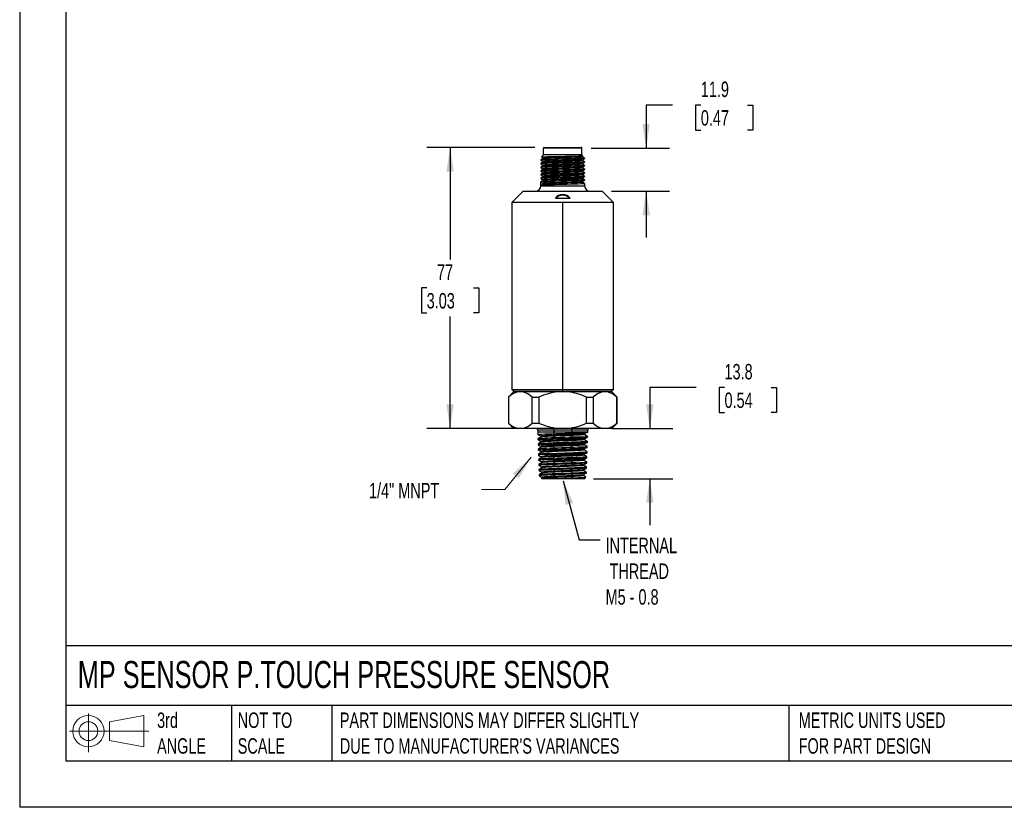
# Model space of a CAD drawing. Header units: millimetres. Extents: x 0 to 1397, y 0 to 1080.
# Tile 1 of 4: x 0 to 675, y 0 to 540. Entities that reach past the tile are written whole.
import ezdxf

# ---------------------------------------------------------------- set-up
doc = ezdxf.new("R2010")
doc.units = ezdxf.units.MM
doc.header["$LTSCALE"] = 5
doc.linetypes.add('CENTERX2', pattern=[20.32, 12.7, -2.54, 2.54, -2.54])
doc.linetypes.add('HIDDEN', pattern=[1.905, 1.27, -0.635])
doc.layers.add('DIMENSIONS', color=140, linetype='Continuous', lineweight=25)
doc.layers.add('TEXT', color=140, linetype='Continuous', lineweight=25)
doc.layers.add('HIDDEN', color=102, linetype='HIDDEN')
doc.layers.add('SLD-DEFPOINTS', color=7, linetype='Continuous')
doc.styles.add('SLDTEXTSTYLE0', font='TXT', dxfattribs={"width": 0.7})
doc.dimstyles.new('SLDDIMSTYLE0', dxfattribs={"dimtxt": 10.790039, "dimasz": 16.51, "dimexe": 0, "dimexo": 0.0625, "dimgap": 2.69751, "dimtad": 0, "dimtih": 1, "dimtoh": 1, "dimdec": 1, "dimlfac": 0.4, "dimrnd": 1e-09, "dimzin": 12, "dimdsep": 46, "dimtxsty": 'SLDTEXTSTYLE0', "dimsah": 1, "dimcen": 0.09, "dimadec": 0, "dimazin": 3, "dimtfac": 1, "dimtdec": 1, "dimtmove": 0, "dimatfit": 0, "dimfxl": 0, "dimfrac": 2, "dimtolj": 1, "dimtzin": 12, "dimarcsym": 0})
doc.dimstyles.new('SLDDIMSTYLE1', dxfattribs={"dimtxt": 10.790039, "dimasz": 16.51, "dimexe": 0, "dimexo": 0.0625, "dimgap": 2.69751, "dimtad": 0, "dimtih": 1, "dimtoh": 1, "dimdec": 1, "dimlfac": 0.4, "dimrnd": 1e-09, "dimzin": 12, "dimdsep": 46, "dimtxsty": 'SLDTEXTSTYLE0', "dimsah": 1, "dimcen": 0.09, "dimadec": 0, "dimazin": 3, "dimtfac": 1, "dimtdec": 1, "dimtofl": 0, "dimtmove": 0, "dimatfit": 3, "dimfxl": 0, "dimfrac": 2, "dimtolj": 1, "dimtzin": 12, "dimarcsym": 0})
doc.dimstyles.new('SLDDIMSTYLE2', dxfattribs={"dimtxt": 0.18, "dimasz": 16.51, "dimexe": 0, "dimexo": 0.0625, "dimgap": 0, "dimtad": 0, "dimtih": 1, "dimtoh": 1, "dimdec": 0, "dimrnd": 1e-09, "dimzin": 0, "dimdsep": 46, "dimtxsty": 'Standard', "dimsah": 1, "dimcen": 0.09, "dimadec": 0, "dimazin": 0, "dimtfac": 16.51, "dimtdec": 0, "dimtofl": 0, "dimtmove": 0, "dimatfit": 3, "dimfxl": 0, "dimfrac": 2, "dimtolj": 1, "dimtzin": 0, "dimarcsym": 0})

# ---------------------------------------------------------------- blocks, each defined once
blk = doc.blocks.new('Block11')
at = {"color": 7, "linetype": 'Continuous', "lineweight": 18}
for p, q in [((12.94, 26.55), (12.94, 0)), ((27.4, 20.84), (50.88, 25.16)), ((27.4, 7.98), (27.4, 20.84)), ((50.88, 25.16), (50.88, 3.66)), ((0, 14.41), (54.37, 14.41)), ((27.4, 7.98), (50.88, 3.66))]:
    blk.add_line(p, q, dxfattribs=at)
for radius in [10.75, 6.43]:
    blk.add_circle((12.94, 14.41), radius, dxfattribs=at)
blk = doc.blocks.new('Block12')
at = {"layer": 'SLD-DEFPOINTS'}
blk.add_blockref('Block11', (0, 0), dxfattribs=at)
blk = doc.blocks.new('_D')
at = {"layer": 'DIMENSIONS'}
for p, q in [((463.94, 287.77), (432.19, 287.77)), ((432.19, 287.77), (432.19, 259.7)), ((483.41, 287.77), (479.78, 287.77)), ((479.78, 287.77), (479.78, 270.63)), ((515.47, 287.77), (519.09, 287.77)), ((519.09, 287.77), (519.09, 270.63)), ((479.78, 270.63), (483.41, 270.63)), ((519.09, 270.63), (515.47, 270.63)), ((406.06, 259.7), (448.07, 259.7)), ((393.63, 225.2), (448.07, 225.2)), ((432.19, 225.2), (432.19, 193.45))]:
    blk.add_line(p, q, dxfattribs=at)
for points in [[(432.19, 259.7), (434.73, 276.21), (429.65, 276.21)], [(432.19, 225.2), (429.65, 208.69), (434.73, 208.69)]]:
    blk.add_solid(points, dxfattribs=at)
at = {"layer": 'DIMENSIONS', "char_height": 10.583, "attachment_point": 1, "style": 'SLDTEXTSTYLE0'}
for s, insert in [('13.8', (483.41, 303.83)), ('0.54', (483.41, 284.27))]:
    blk.add_mtext(s, dxfattribs=dict(at, insert=insert))
blk = doc.blocks.new('_D_1')
at = {"layer": 'DIMENSIONS'}
for p, q in [((353.35, 452.2), (279.31, 452.2)), ((295.19, 452.2), (295.19, 375.52)), ((279.15, 355.95), (275.53, 355.95)), ((275.53, 355.95), (275.53, 338.8)), ((311.22, 355.95), (314.84, 355.95)), ((314.84, 355.95), (314.84, 338.8)), ((275.53, 338.8), (279.15, 338.8)), ((314.84, 338.8), (311.22, 338.8)), ((295.19, 259.7), (295.19, 336.39)), ((338.84, 259.7), (279.31, 259.7))]:
    blk.add_line(p, q, dxfattribs=at)
for points in [[(295.19, 452.2), (292.65, 435.69), (297.73, 435.69)], [(295.19, 259.7), (297.73, 276.21), (292.65, 276.21)]]:
    blk.add_solid(points, dxfattribs=at)
at = {"layer": 'DIMENSIONS', "char_height": 10.583, "attachment_point": 1, "style": 'SLDTEXTSTYLE0'}
for s, insert in [('77', (286.21, 372.01)), ('3.03', (279.15, 352.45))]:
    blk.add_mtext(s, dxfattribs=dict(at, insert=insert))
blk = doc.blocks.new('_D_2')
at = {"layer": 'DIMENSIONS'}
for p, q in [((447.7, 481.28), (429.69, 481.28)), ((429.69, 481.28), (429.69, 451.83)), ((467.17, 481.28), (463.54, 481.28)), ((463.54, 481.28), (463.54, 464.13)), ((499.23, 481.28), (502.86, 481.28)), ((502.86, 481.28), (502.86, 464.13)), ((463.54, 464.13), (467.17, 464.13)), ((502.86, 464.13), (499.23, 464.13)), ((391.92, 451.83), (445.57, 451.83)), ((405.92, 422.2), (445.57, 422.2)), ((429.69, 422.2), (429.69, 390.45))]:
    blk.add_line(p, q, dxfattribs=at)
for points in [[(429.69, 451.83), (432.23, 468.34), (427.15, 468.34)], [(429.69, 422.2), (427.15, 405.69), (432.23, 405.69)]]:
    blk.add_solid(points, dxfattribs=at)
at = {"layer": 'DIMENSIONS', "char_height": 10.583, "attachment_point": 1, "style": 'SLDTEXTSTYLE0'}
for s, insert in [('11.9', (467.17, 497.34)), ('0.47', (467.17, 477.77))]:
    blk.add_mtext(s, dxfattribs=dict(at, insert=insert))

msp = doc.modelspace()

# ---------------------------------------------------------------- linework, layer by layer
at = {"color": 7, "linetype": 'Continuous'}
for p in [(0.01, 1079.51), (1397.01, 0.01)]:
    msp.add_line(p, (0.01, 0.01), dxfattribs=at)
for p, q in [((359.32, 447.2), (357.84, 445.72)), ((357.87, 445.71), (357.84, 445.72)), ((359.32, 447.2), (359.32, 451.83)), ((385.57, 451.83), (359.32, 451.83)), ((385.57, 447.2), (359.32, 447.2)), ((359.7, 452.2), (385.2, 452.2)), ((385.57, 447.2), (385.57, 451.83)), ((385.57, 447.2), (386.26, 446.52)), ((385.64, 446.24), (386.01, 446.46)), ((385.91, 445.82), (385.91, 446.32)), ((387.45, 444.93), (385.91, 445.82)), ((357.45, 443.68), (357.45, 443.45)), ((357.45, 443.45), (357.51, 443.43)), ((357.45, 441.18), (357.45, 440.95)), ((357.45, 440.95), (357.52, 440.93)), ((358.98, 445.07), (358.98, 444.58)), ((358.98, 442.57), (358.98, 442.08)), ((358.98, 440.07), (358.98, 439.58)), ((385.91, 443.32), (385.91, 443.81)), ((385.91, 440.82), (385.91, 441.31)), ((387.38, 442.45), (387.45, 442.43)), ((387.38, 439.95), (387.45, 439.93)), ((387.45, 444.93), (387.39, 444.95)), ((387.45, 444.93), (387.45, 444.7)), ((387.45, 442.43), (387.45, 442.2)), ((387.45, 439.93), (387.45, 439.7)), ((357.45, 438.68), (357.45, 438.45)), ((357.45, 438.45), (357.51, 438.43)), ((357.45, 436.18), (357.45, 435.95)), ((357.45, 435.95), (357.52, 435.93)), ((357.45, 433.68), (357.45, 433.45)), ((357.45, 433.45), (357.51, 433.43)), ((358.98, 437.57), (358.98, 437.08)), ((358.98, 435.07), (358.98, 434.58)), ((358.98, 432.57), (358.98, 432.08)), ((385.91, 438.32), (385.91, 438.81)), ((385.91, 435.82), (385.91, 436.31)), ((385.91, 433.32), (385.91, 433.81)), ((387.37, 432.45), (387.45, 432.43)), ((387.38, 437.45), (387.45, 437.43)), ((387.38, 434.95), (387.45, 434.93)), ((387.45, 437.43), (387.45, 437.2)), ((387.45, 434.93), (387.45, 434.7)), ((387.45, 432.43), (387.45, 432.2)), ((357.45, 431.18), (357.45, 430.95)), ((357.45, 430.95), (357.51, 430.93)), ((357.45, 428.68), (357.45, 428.45)), ((357.45, 428.45), (358.98, 427.57)), ((357.45, 426.18), (357.45, 428.45)), ((357.45, 426.18), (357.45, 425.95)), ((357.45, 425.95), (387.45, 425.95)), ((358.98, 430.07), (358.98, 429.58)), ((358.98, 427.57), (358.98, 427.07)), ((385.91, 430.82), (385.91, 431.31)), ((385.91, 428.32), (385.91, 428.81)), ((387.37, 427.45), (387.45, 427.43)), ((387.38, 429.95), (387.45, 429.93)), ((387.45, 429.93), (387.45, 429.7)), ((387.45, 427.43), (387.45, 425.95)), ((345.32, 422.2), (337.51, 414.39)), ((345.32, 422.2), (399.57, 422.2)), ((407.38, 414.39), (399.57, 422.2)), ((337.51, 414.39), (337.51, 286.33)), ((372.45, 414.39), (337.51, 414.39)), ((367.44, 417.45), (377.45, 417.45)), ((407.38, 414.39), (372.45, 414.39)), ((372.45, 286.33), (372.45, 414.39)), ((407.38, 286.33), (407.38, 414.39)), ((338.76, 284.7), (335.2, 281.13)), ((337.51, 286.33), (338.88, 284.95)), ((337.51, 286.33), (372.45, 286.33)), ((341.68, 284.7), (338.76, 284.7)), ((372.45, 284.95), (338.88, 284.95)), ((339.95, 284.95), (339.95, 284.7)), ((345.19, 284.7), (341.68, 284.7)), ((368.95, 284.7), (345.19, 284.7)), ((375.95, 284.7), (368.95, 284.7)), ((372.45, 286.33), (407.38, 286.33)), ((372.45, 284.95), (372.45, 286.33)), ((406.01, 284.95), (372.45, 284.95)), ((399.71, 284.7), (375.95, 284.7)), ((403.21, 284.7), (399.71, 284.7)), ((406.13, 284.7), (403.21, 284.7)), ((404.95, 284.7), (404.95, 284.95)), ((406.01, 284.95), (407.38, 286.33)), ((409.7, 281.13), (406.13, 284.7)), ((335.2, 281.13), (335.2, 263.27)), ((335.2, 281.13), (335.29, 281.13)), ((335.29, 281.13), (335.29, 263.27)), ((351.58, 281.13), (356.16, 281.13)), ((351.58, 263.27), (351.58, 281.13)), ((356.16, 281.13), (356.16, 263.27)), ((388.74, 263.27), (388.74, 281.13)), ((388.74, 281.13), (393.31, 281.13)), ((393.31, 281.13), (393.31, 263.27)), ((409.6, 263.27), (409.6, 281.13)), ((409.6, 281.13), (409.7, 281.13)), ((409.7, 263.27), (409.7, 281.13)), ((335.2, 263.27), (338.76, 259.7)), ((335.2, 263.27), (335.29, 263.27)), ((341.68, 259.7), (338.76, 259.7)), ((345.19, 259.7), (341.68, 259.7)), ((368.95, 259.7), (345.19, 259.7)), ((351.58, 263.27), (356.16, 263.27)), ((355.32, 258.45), (355.32, 257.2)), ((389.57, 258.45), (355.32, 258.45)), ((355.32, 257.2), (355.38, 255.44)), ((389.57, 257.2), (355.32, 257.2)), ((375.95, 259.7), (368.95, 259.7)), ((399.71, 259.7), (375.95, 259.7)), ((389.57, 257.2), (387.56, 256.12)), ((388.74, 263.27), (393.31, 263.27)), ((389.57, 257.2), (389.57, 258.45)), ((403.21, 259.7), (399.71, 259.7)), ((406.13, 259.7), (403.21, 259.7)), ((406.13, 259.7), (409.7, 263.27)), ((409.6, 263.27), (409.7, 263.27)), ((355.47, 252.53), (355.49, 251.91)), ((357.39, 254.36), (357.41, 253.75)), ((357.5, 250.83), (357.51, 250.23)), ((387.43, 251.97), (387.45, 252.58)), ((387.56, 256.12), (387.54, 255.5)), ((387.54, 255.5), (389.48, 254.3)), ((389.35, 250.14), (389.37, 250.77)), ((389.46, 253.67), (389.48, 254.3)), ((355.58, 249.01), (355.6, 248.38)), ((355.69, 248.35), (355.6, 248.38)), ((355.69, 245.48), (355.71, 244.85)), ((357.6, 247.31), (357.62, 246.7)), ((357.72, 243.78), (357.73, 243.17)), ((387.21, 244.92), (387.23, 245.54)), ((387.32, 248.44), (387.34, 249.07)), ((389.13, 243.09), (389.15, 243.72)), ((389.24, 246.62), (389.26, 247.24)), ((355.8, 241.95), (355.82, 241.33)), ((355.91, 238.42), (355.93, 237.8)), ((357.83, 240.25), (357.84, 239.64)), ((357.94, 236.72), (357.95, 236.12)), ((387, 237.86), (387.01, 238.47)), ((387.1, 241.39), (387.12, 241.99)), ((388.88, 236.69), (388.93, 236.66)), ((388.91, 236.04), (388.93, 236.66)), ((389.02, 239.56), (389.04, 240.19)), ((356.02, 234.9), (356.04, 234.27)), ((356.13, 231.37), (356.15, 230.74)), ((358.04, 233.2), (358.06, 232.59)), ((358.15, 229.67), (358.17, 229.06)), ((386.77, 230.81), (386.79, 231.41)), ((386.88, 234.33), (386.9, 234.94)), ((388.69, 228.98), (388.71, 229.6)), ((388.8, 233.13), (388.74, 233.08)), ((388.79, 233.16), (388.82, 233.15)), ((388.8, 232.51), (388.82, 233.13)), ((388.83, 235.98), (388.89, 236.04)), ((356.24, 227.84), (356.26, 227.21)), ((358.3, 225.55), (357.79, 225.22)), ((387.28, 225.2), (357.86, 225.2)), ((358.26, 226.14), (358.28, 225.53)), ((386.66, 227.28), (386.68, 227.9)), ((387.28, 225.2), (388.36, 226.22))]:
    msp.add_line(p, q)
at = {"color": 179, "linetype": 'Continuous', "lineweight": 18}
msp.add_line((366.24, 225.2), (378.9, 225.2), dxfattribs=at)
at = {"flags": 128}
for points in [[(357.84, 445.72), (357.9, 445.74), (358.07, 445.76), (358.42, 445.79), (358.99, 445.82), (359.78, 445.85), (360.6, 445.88), (361.39, 445.9), (362.1, 445.92), (362.8, 445.93), (363.6, 445.95), (364.52, 445.97), (365.55, 445.99), (366.7, 446.01), (368.39, 446.05), (369.87, 446.07), (371.13, 446.1), (372.13, 446.11), (373.13, 446.13), (374.18, 446.15), (375.28, 446.17), (376.41, 446.19), (377.57, 446.21), (379.17, 446.24), (380.45, 446.27), (381.45, 446.3), (382.18, 446.31), (382.99, 446.33), (383.8, 446.36), (384.32, 446.37), (384.8, 446.39), (385.24, 446.41), (385.8, 446.45), (386.11, 446.47), (386.24, 446.5), (386.26, 446.52)], [(357.87, 445.7), (358.24, 445.49), (358.98, 445.06)], [(385.62, 446.24), (385.01, 446.17), (383.9, 446.09), (382.42, 446.02), (380.62, 445.95), (378.51, 445.88), (376.18, 445.8), (373.74, 445.73), (371.31, 445.66), (368.87, 445.59), (366.53, 445.51), (364.4, 445.43), (362.59, 445.36), (361.08, 445.29), (359.94, 445.22), (359.23, 445.14), (358.98, 445.07), (358.99, 445.07)], [(385.91, 445.82), (385.69, 445.75), (385.01, 445.67), (383.9, 445.59), (382.42, 445.52), (380.62, 445.45), (378.51, 445.38), (376.18, 445.3), (373.74, 445.23), (371.31, 445.16), (368.87, 445.09), (366.53, 445.01), (364.4, 444.93), (362.59, 444.86), (361.08, 444.79), (359.94, 444.72), (359.23, 444.64), (359.02, 444.58)], [(387.43, 444.95), (386.67, 445.39), (385.9, 445.83)], [(387.45, 444.93), (387.16, 444.85), (386.31, 444.77), (384.9, 444.69), (383.05, 444.62), (380.8, 444.54), (378.19, 444.46), (375.35, 444.38), (372.45, 444.31), (369.55, 444.23), (366.71, 444.15), (364.09, 444.07), (361.84, 443.99), (359.99, 443.92), (358.59, 443.84), (357.73, 443.76), (357.45, 443.68)], [(387.39, 444.69), (387.16, 444.63), (386.31, 444.55), (384.9, 444.46), (383.05, 444.39), (380.8, 444.31), (378.19, 444.23), (375.35, 444.15), (372.45, 444.08), (369.55, 444), (366.71, 443.92), (364.09, 443.84), (361.84, 443.76), (359.99, 443.69), (358.59, 443.61), (357.73, 443.53), (357.45, 443.45)], [(387.45, 442.43), (387.16, 442.35), (386.31, 442.27), (384.9, 442.19), (383.05, 442.12), (380.8, 442.04), (378.19, 441.96), (375.35, 441.88), (372.45, 441.81), (369.55, 441.73), (366.71, 441.65), (364.09, 441.57), (361.84, 441.49), (359.99, 441.42), (358.59, 441.34), (357.73, 441.26), (357.45, 441.18)], [(387.38, 442.18), (387.16, 442.13), (386.31, 442.05), (384.9, 441.96), (383.05, 441.89), (380.8, 441.81), (378.19, 441.73), (375.35, 441.65), (372.45, 441.58), (369.55, 441.5), (366.71, 441.42), (364.09, 441.34), (361.84, 441.26), (359.99, 441.19), (358.59, 441.11), (357.73, 441.03), (357.45, 440.95)], [(387.45, 439.93), (387.16, 439.85), (386.31, 439.77), (384.9, 439.69), (383.05, 439.62), (380.8, 439.54), (378.19, 439.46), (375.35, 439.38), (372.45, 439.31), (369.55, 439.23), (366.71, 439.15), (364.09, 439.07), (361.84, 438.99), (359.99, 438.92), (358.59, 438.84), (357.73, 438.76), (357.45, 438.68)], [(387.39, 439.69), (387.16, 439.63), (386.31, 439.55), (384.9, 439.46), (383.05, 439.39), (380.8, 439.31), (378.19, 439.23), (375.35, 439.15), (372.45, 439.08), (369.55, 439), (366.71, 438.92), (364.09, 438.84), (361.84, 438.76), (359.99, 438.69), (358.59, 438.61), (357.73, 438.53), (357.45, 438.45)], [(358.99, 444.58), (358.23, 444.14), (357.46, 443.7)], [(357.46, 443.43), (358.23, 442.99), (358.98, 442.56)], [(359, 442.09), (358.23, 441.64), (357.46, 441.2)], [(358.99, 439.58), (358.22, 439.14), (357.46, 438.69)], [(357.47, 440.93), (358.23, 440.49), (358.98, 440.06)], [(385.85, 443.8), (385.75, 443.75), (385.13, 443.68), (384.07, 443.6), (382.63, 443.53), (380.88, 443.46), (378.81, 443.39), (376.5, 443.31), (374.07, 443.24), (371.64, 443.17), (369.2, 443.1), (366.83, 443.02), (364.67, 442.94), (362.81, 442.87), (361.26, 442.8), (360.07, 442.73), (359.3, 442.65), (358.99, 442.58), (359.02, 442.57)], [(385.84, 441.3), (385.79, 441.26), (385.24, 441.19), (384.24, 441.11), (382.84, 441.04), (381.13, 440.97), (379.1, 440.9), (376.82, 440.82), (374.4, 440.75), (371.96, 440.68), (369.52, 440.61), (367.14, 440.53), (364.94, 440.45), (363.04, 440.38), (361.45, 440.31), (360.21, 440.24), (359.38, 440.16), (359, 440.09), (359.03, 440.07)], [(385.87, 440.82), (385.79, 440.76), (385.24, 440.69), (384.24, 440.61), (382.84, 440.54), (381.13, 440.47), (379.1, 440.4), (376.82, 440.32), (374.4, 440.25), (371.96, 440.18), (369.52, 440.11), (367.14, 440.03), (364.94, 439.95), (363.04, 439.88), (361.45, 439.81), (360.21, 439.74), (359.38, 439.66), (359, 439.59), (359.01, 439.58)], [(385.89, 443.32), (385.75, 443.25), (385.13, 443.18), (384.07, 443.1), (382.63, 443.03), (380.88, 442.96), (378.81, 442.89), (376.5, 442.81), (374.07, 442.74), (371.64, 442.67), (369.2, 442.6), (366.83, 442.52), (364.67, 442.44), (362.81, 442.37), (361.26, 442.3), (360.07, 442.23), (359.3, 442.15), (359.01, 442.09)], [(385.9, 443.8), (386.67, 444.24), (387.44, 444.69)], [(385.9, 441.3), (386.66, 441.74), (387.43, 442.18)], [(385.9, 438.8), (386.67, 439.24), (387.44, 439.69)], [(387.43, 442.45), (386.67, 442.89), (385.91, 443.33)], [(387.43, 439.95), (386.66, 440.39), (385.91, 440.83)], [(387.45, 437.43), (387.16, 437.35), (386.31, 437.27), (384.9, 437.19), (383.05, 437.12), (380.8, 437.04), (378.19, 436.96), (375.35, 436.88), (372.45, 436.81), (369.55, 436.73), (366.71, 436.65), (364.09, 436.57), (361.84, 436.49), (359.99, 436.42), (358.59, 436.34), (357.73, 436.26), (357.45, 436.18)], [(387.38, 437.18), (387.16, 437.13), (386.31, 437.05), (384.9, 436.96), (383.05, 436.89), (380.8, 436.81), (378.19, 436.73), (375.35, 436.65), (372.45, 436.58), (369.55, 436.5), (366.71, 436.42), (364.09, 436.34), (361.84, 436.26), (359.99, 436.19), (358.59, 436.11), (357.73, 436.03), (357.45, 435.95)], [(387.45, 434.93), (387.16, 434.85), (386.31, 434.77), (384.9, 434.69), (383.05, 434.62), (380.8, 434.54), (378.19, 434.46), (375.35, 434.38), (372.45, 434.31), (369.55, 434.23), (366.71, 434.15), (364.09, 434.07), (361.84, 433.99), (359.99, 433.92), (358.59, 433.84), (357.73, 433.76), (357.45, 433.68)], [(387.39, 434.69), (387.16, 434.63), (386.31, 434.55), (384.9, 434.46), (383.05, 434.39), (380.8, 434.31), (378.19, 434.23), (375.35, 434.15), (372.45, 434.08), (369.55, 434), (366.71, 433.92), (364.09, 433.84), (361.84, 433.76), (359.99, 433.69), (358.59, 433.61), (357.73, 433.53), (357.45, 433.45)], [(387.45, 432.43), (387.16, 432.35), (386.31, 432.27), (384.9, 432.19), (383.05, 432.12), (380.8, 432.04), (378.19, 431.96), (375.35, 431.88), (372.45, 431.81), (369.55, 431.73), (366.71, 431.65), (364.09, 431.57), (361.84, 431.49), (359.99, 431.42), (358.59, 431.34), (357.73, 431.26), (357.45, 431.18)], [(357.46, 438.43), (358.23, 437.99), (358.98, 437.56)], [(359, 437.09), (358.23, 436.64), (357.46, 436.2)], [(357.46, 435.93), (358.23, 435.49), (358.98, 435.06)], [(358.99, 434.58), (358.23, 434.14), (357.46, 433.69)], [(357.46, 433.43), (358.23, 432.99), (358.98, 432.56)], [(385.88, 433.8), (385.89, 433.79), (385.52, 433.72), (384.69, 433.64), (383.44, 433.57), (381.85, 433.5), (379.95, 433.43), (377.75, 433.35), (375.37, 433.28), (372.93, 433.2), (370.5, 433.13), (368.08, 433.06), (365.79, 432.98), (363.76, 432.91), (362.05, 432.84), (360.66, 432.77), (359.66, 432.69), (359.1, 432.62), (359.02, 432.57)], [(385.85, 438.8), (385.83, 438.77), (385.34, 438.7), (384.39, 438.62), (383.05, 438.55), (381.38, 438.48), (379.39, 438.41), (377.13, 438.33), (374.72, 438.26), (372.29, 438.19), (369.84, 438.12), (367.45, 438.04), (365.22, 437.96), (363.27, 437.89), (361.65, 437.82), (360.35, 437.75), (359.46, 437.67), (359.03, 437.6), (359.04, 437.57)], [(385.86, 438.32), (385.83, 438.27), (385.34, 438.2), (384.39, 438.12), (383.05, 438.05), (381.38, 437.98), (379.39, 437.91), (377.13, 437.83), (374.72, 437.76), (372.29, 437.69), (369.84, 437.62), (367.45, 437.54), (365.22, 437.46), (363.27, 437.39), (361.65, 437.32), (360.35, 437.25), (359.46, 437.17), (359.03, 437.1), (359.03, 437.09)], [(385.86, 436.3), (385.87, 436.28), (385.43, 436.21), (384.54, 436.13), (383.25, 436.06), (381.62, 435.99), (379.67, 435.92), (377.45, 435.84), (375.05, 435.77), (372.61, 435.7), (370.17, 435.62), (367.76, 435.55), (365.5, 435.47), (363.51, 435.4), (361.85, 435.33), (360.5, 435.26), (359.56, 435.18), (359.06, 435.11), (359.03, 435.07)], [(385.86, 435.82), (385.87, 435.78), (385.43, 435.71), (384.54, 435.63), (383.25, 435.56), (381.62, 435.49), (379.67, 435.42), (377.45, 435.34), (375.05, 435.27), (372.61, 435.2), (370.17, 435.12), (367.76, 435.05), (365.5, 434.97), (363.51, 434.9), (361.85, 434.83), (360.5, 434.76), (359.56, 434.68), (359.06, 434.61), (359.04, 434.58)], [(385.86, 433.32), (385.89, 433.29), (385.52, 433.22), (384.69, 433.14), (383.44, 433.07), (381.85, 433), (379.95, 432.93), (377.75, 432.85), (375.37, 432.78), (372.93, 432.7), (370.5, 432.63), (368.08, 432.56), (365.79, 432.48), (363.76, 432.41), (362.05, 432.34), (360.66, 432.27), (359.66, 432.19), (359.1, 432.12), (359.05, 432.09)], [(385.9, 436.3), (386.66, 436.74), (387.43, 437.18)], [(385.9, 433.8), (386.67, 434.24), (387.44, 434.69)], [(387.43, 437.45), (386.66, 437.89), (385.91, 438.33)], [(387.43, 434.95), (386.66, 435.39), (385.91, 435.83)], [(387.43, 432.45), (386.66, 432.89), (385.91, 433.33)], [(387.38, 432.18), (387.16, 432.13), (386.31, 432.05), (384.9, 431.96), (383.05, 431.89), (380.8, 431.81), (378.19, 431.73), (375.35, 431.65), (372.45, 431.58), (369.55, 431.5), (366.71, 431.42), (364.09, 431.34), (361.84, 431.26), (359.99, 431.19), (358.59, 431.11), (357.73, 431.03), (357.45, 430.95)], [(387.45, 429.93), (387.16, 429.85), (386.31, 429.77), (384.9, 429.69), (383.05, 429.62), (380.8, 429.54), (378.19, 429.46), (375.35, 429.38), (372.45, 429.31), (369.55, 429.23), (366.71, 429.15), (364.09, 429.07), (361.84, 428.99), (359.99, 428.92), (358.59, 428.84), (357.73, 428.76), (357.45, 428.68)], [(387.39, 429.69), (387.16, 429.63), (386.31, 429.55), (384.9, 429.46), (383.05, 429.39), (380.8, 429.31), (378.19, 429.23), (375.35, 429.15), (372.45, 429.08), (369.55, 429), (366.71, 428.92), (364.09, 428.84), (361.84, 428.76), (359.99, 428.69), (358.59, 428.61), (357.73, 428.53), (357.45, 428.45)], [(387.45, 427.43), (387.16, 427.35), (386.31, 427.27), (384.9, 427.19), (383.05, 427.12), (380.8, 427.04), (378.19, 426.96), (375.35, 426.88), (372.45, 426.81), (369.55, 426.73), (366.71, 426.65), (364.09, 426.57), (361.84, 426.49), (359.99, 426.42), (358.59, 426.34), (357.73, 426.26), (357.45, 426.18)], [(359, 432.09), (358.23, 431.64), (357.46, 431.2)], [(357.46, 430.93), (358.23, 430.49), (358.98, 430.06)], [(358.99, 429.58), (358.23, 429.14), (357.46, 428.7)], [(359.25, 427.14), (358.5, 426.7), (357.75, 426.26)], [(385.87, 428.8), (385.66, 428.74), (384.95, 428.66), (383.81, 428.59), (382.31, 428.52), (380.49, 428.45), (378.36, 428.37), (376.02, 428.3), (373.58, 428.22), (371.15, 428.15), (368.71, 428.08), (366.38, 428), (364.27, 427.93), (362.48, 427.86), (360.99, 427.79), (359.88, 427.71), (359.2, 427.64), (358.98, 427.57)], [(385.88, 431.3), (385.59, 431.23), (384.82, 431.15), (383.63, 431.08), (382.08, 431.01), (380.22, 430.94), (378.06, 430.86), (375.7, 430.79), (373.26, 430.71), (370.82, 430.64), (368.39, 430.57), (366.08, 430.49), (364.01, 430.42), (362.26, 430.35), (360.82, 430.28), (359.76, 430.2), (359.15, 430.13), (359.01, 430.07)], [(385.88, 430.82), (385.9, 430.8), (385.59, 430.73), (384.82, 430.65), (383.63, 430.58), (382.08, 430.51), (380.22, 430.44), (378.06, 430.36), (375.7, 430.29), (373.26, 430.21), (370.82, 430.14), (368.39, 430.07), (366.08, 429.99), (364.01, 429.92), (362.26, 429.85), (360.82, 429.78), (359.76, 429.7), (359.15, 429.63), (359.05, 429.58)], [(385.9, 428.32), (385.91, 428.31), (385.66, 428.24), (384.95, 428.16), (383.81, 428.09), (382.31, 428.02), (380.49, 427.95), (378.36, 427.87), (376.02, 427.8), (373.58, 427.72), (371.15, 427.65), (368.71, 427.58), (366.38, 427.5), (364.27, 427.43), (362.48, 427.36), (360.99, 427.29), (359.88, 427.21), (359.28, 427.14)], [(385.9, 431.3), (386.66, 431.74), (387.43, 432.18)], [(385.9, 428.8), (386.67, 429.24), (387.44, 429.69)], [(387.43, 429.95), (386.66, 430.39), (385.91, 430.83)], [(387.43, 427.45), (386.66, 427.89), (385.91, 428.33)], [(355.39, 255.44), (355.38, 255.44), (355.7, 255.55), (356.59, 255.65), (358.02, 255.75), (359.93, 255.86), (362.27, 255.96), (364.95, 256.06), (367.89, 256.17), (370.98, 256.27), (374.12, 256.37), (377.21, 256.48), (380.14, 256.58), (382.81, 256.68), (385.13, 256.79)], [(387.1, 255.99), (388.08, 256.53), (389.06, 257.06)], [(389.05, 257.06), (389.44, 257.13), (389.57, 257.2)], [(385.06, 253.89), (382.75, 253.78), (380.1, 253.68), (377.19, 253.58), (374.11, 253.47), (370.99, 253.37), (367.91, 253.27), (364.99, 253.16), (362.32, 253.06), (360, 252.96), (358.09, 252.85), (356.68, 252.75), (355.79, 252.65), (355.47, 252.54), (355.49, 252.54)], [(357.43, 253.77), (356.46, 253.17), (355.49, 252.56)], [(355.52, 251.88), (356.52, 251.34), (357.5, 250.81)], [(355.53, 251.91), (355.61, 251.98), (356.13, 252.07), (357.06, 252.15), (358.34, 252.24), (359.95, 252.33), (361.83, 252.41), (363.93, 252.5), (366.2, 252.58), (368.58, 252.66), (371.01, 252.74), (372.68, 252.8), (374.62, 252.86), (376.54, 252.93), (379.3, 253.02), (381.86, 253.12), (384.14, 253.22), (386.08, 253.31), (387.62, 253.41), (388.72, 253.51), (389.33, 253.6), (389.41, 253.67)], [(357.54, 250.24), (356.57, 249.64), (355.6, 249.04)], [(389.31, 250.77), (389.33, 250.73), (388.86, 250.63), (387.96, 250.54), (386.7, 250.45), (385.19, 250.37), (383.5, 250.29), (381.7, 250.21), (379.87, 250.14), (378.05, 250.08), (376.28, 250.02), (374.61, 249.96), (373.97, 249.94), (373.36, 249.92), (372.76, 249.9), (371.91, 249.87), (370.75, 249.83), (367.88, 249.74), (365.15, 249.64), (362.64, 249.54), (360.43, 249.44), (358.57, 249.35), (357.13, 249.25), (356.14, 249.15), (355.64, 249.06), (355.64, 249.01)], [(387.08, 255.99), (386.78, 255.94), (386.18, 255.88), (385.42, 255.82), (384.51, 255.76), (383.47, 255.7), (382.29, 255.64), (381.01, 255.58), (379.62, 255.52), (378.15, 255.46), (376.62, 255.4), (375.03, 255.34), (373.42, 255.28), (371.8, 255.22), (370.19, 255.16), (368.6, 255.1), (367.05, 255.04), (365.57, 254.98), (364.17, 254.92), (362.87, 254.86), (361.68, 254.8), (360.61, 254.73), (359.68, 254.67), (358.89, 254.61), (358.27, 254.55), (357.8, 254.49), (357.51, 254.43), (357.39, 254.37), (357.4, 254.36)], [(387.54, 255.5), (387.2, 255.38), (386.22, 255.26), (384.62, 255.14), (382.48, 255.03), (379.9, 254.91), (376.99, 254.79), (373.88, 254.67), (370.71, 254.55), (367.62, 254.43), (364.74, 254.32), (362.2, 254.2), (360.13, 254.08), (358.59, 253.96), (357.67, 253.84), (357.51, 253.77)], [(387.41, 252.56), (387.23, 252.5), (386.87, 252.44), (386.34, 252.38), (385.65, 252.32), (384.81, 252.26), (383.82, 252.2), (382.71, 252.14), (381.47, 252.08), (380.14, 252.02), (378.71, 251.96), (377.21, 251.9), (375.66, 251.84), (374.07, 251.78), (372.46, 251.72), (370.85, 251.65), (369.26, 251.59), (367.71, 251.53), (366.21, 251.47), (364.79, 251.41), (363.45, 251.35), (362.22, 251.29), (361.11, 251.23), (360.13, 251.17), (359.29, 251.11), (358.6, 251.05), (358.08, 250.99), (357.72, 250.93), (357.53, 250.87), (357.52, 250.83)], [(357.58, 248.66), (358.96, 248.74), (360.51, 248.82), (362.15, 248.9), (363.79, 248.96), (365.89, 249.04), (367.78, 249.11), (369.4, 249.16), (370.41, 249.2), (371.24, 249.22), (371.87, 249.25), (372.31, 249.26), (372.39, 249.26), (372.43, 249.26), (372.44, 249.26), (372.45, 249.26), (372.45, 249.26), (372.45, 249.26), (372.45, 249.26), (375.45, 249.36), (378.34, 249.46), (381.34, 249.58), (383.98, 249.69), (386.15, 249.8), (387.8, 249.9), (388.87, 250.01), (389.33, 250.12), (389.29, 250.15)], [(387.38, 251.97), (387.42, 251.95), (386.96, 251.83), (385.85, 251.71), (384.15, 251.59), (381.94, 251.48), (379.3, 251.36), (376.37, 251.24), (373.26, 251.12), (370.11, 251), (367.08, 250.88), (364.28, 250.77), (361.84, 250.65), (359.87, 250.53), (358.47, 250.41), (357.68, 250.29), (357.62, 250.24)], [(387.42, 252.56), (388.42, 253.1), (389.43, 253.64)], [(389.48, 254.3), (389.35, 254.23), (388.97, 254.16)], [(355.63, 248.35), (356.64, 247.81), (357.6, 247.29)], [(357.65, 246.71), (356.68, 246.11), (355.71, 245.51)], [(355.73, 244.86), (355.71, 244.87), (355.92, 244.95), (356.45, 245.02), (357.28, 245.1), (358.41, 245.18), (359.8, 245.26), (361.43, 245.33), (363.27, 245.41), (365.28, 245.49)], [(355.74, 244.82), (356.75, 244.28), (357.72, 243.76)], [(357.76, 243.19), (356.79, 242.59), (355.82, 241.99)], [(387.28, 249.03), (387.22, 249), (386.93, 248.94), (386.47, 248.88), (385.85, 248.82), (385.07, 248.76), (384.16, 248.7), (383.1, 248.63), (381.92, 248.57), (380.63, 248.51), (379.25, 248.45), (377.79, 248.39), (376.27, 248.33), (374.7, 248.27), (373.11, 248.21), (371.51, 248.15), (369.92, 248.09), (368.37, 248.03), (366.86, 247.97), (365.41, 247.91), (364.05, 247.85), (362.78, 247.79), (361.63, 247.73), (360.6, 247.67), (359.71, 247.61), (358.96, 247.55), (358.38, 247.49), (357.95, 247.43), (357.69, 247.37), (357.6, 247.31), (357.61, 247.31)], [(389.21, 247.24), (389.24, 247.21), (388.83, 247.12), (387.93, 247.02), (386.57, 246.92), (384.79, 246.83), (382.65, 246.73), (380.2, 246.63), (377.52, 246.53), (374.69, 246.44), (371.81, 246.34), (368.97, 246.24), (366.21, 246.15), (363.62, 246.05), (361.28, 245.95), (359.27, 245.85), (357.66, 245.76)], [(387.25, 248.44), (387.27, 248.4), (386.69, 248.28), (385.47, 248.16), (383.68, 248.04), (381.39, 247.92), (378.71, 247.81), (375.75, 247.69), (372.64, 247.57), (369.53, 247.45), (366.55, 247.33), (363.83, 247.21), (361.5, 247.1), (359.65, 246.98), (358.37, 246.86), (357.71, 246.74), (357.71, 246.71)], [(387.19, 245.5), (387.18, 245.49), (386.96, 245.43), (386.57, 245.37), (386.02, 245.31), (385.31, 245.25), (384.46, 245.19), (383.46, 245.13), (382.34, 245.07), (381.1, 245.01), (378.35, 244.89), (376.86, 244.83), (375.32, 244.77), (373.75, 244.71), (372.16, 244.65), (370.58, 244.59), (369.02, 244.53), (367.5, 244.47), (366.04, 244.41), (364.65, 244.35), (363.35, 244.29), (362.16, 244.23), (361.08, 244.17), (360.14, 244.11), (359.34, 244.04), (358.7, 243.98), (358.21, 243.92), (357.73, 243.8), (357.74, 243.78)], [(387.14, 244.92), (387.1, 244.85), (386.39, 244.73), (385.07, 244.61), (383.19, 244.49), (380.83, 244.37), (378.11, 244.26), (375.13, 244.14), (372.04, 244.02), (368.96, 243.9), (366.05, 243.78), (363.41, 243.66), (361.18, 243.55), (359.45, 243.43), (358.29, 243.31), (357.77, 243.19), (357.77, 243.19)], [(389.13, 243.75), (388.16, 244.35), (387.21, 244.94)], [(389.24, 247.27), (388.27, 247.88), (387.32, 248.46)], [(365.32, 242.59), (363.31, 242.51), (361.48, 242.43), (359.86, 242.35), (358.48, 242.28), (357.37, 242.2), (356.54, 242.12), (356.01, 242.04), (355.8, 241.97), (355.82, 241.95)], [(355.85, 241.29), (356.85, 240.75), (357.83, 240.23)], [(357.86, 239.65), (356.89, 239.05), (355.92, 238.45)], [(355.96, 237.8), (355.97, 237.84), (356.24, 237.91)], [(387.05, 241.98), (386.64, 241.87), (386.16, 241.81), (385.52, 241.75), (383.8, 241.63), (382.73, 241.57), (381.55, 241.51), (380.26, 241.45), (378.88, 241.39), (377.43, 241.33), (375.92, 241.27), (374.38, 241.21), (372.8, 241.15), (369.67, 241.03), (368.14, 240.96), (366.67, 240.9), (363.93, 240.78), (362.7, 240.72), (361.59, 240.66), (360.6, 240.6), (359.75, 240.54), (359.04, 240.48), (358.49, 240.42), (358.1, 240.36), (357.88, 240.3), (357.91, 240.25)], [(387.05, 241.39), (386.9, 241.3), (386.08, 241.18), (384.65, 241.06), (382.69, 240.94), (380.27, 240.82), (377.5, 240.71), (374.52, 240.59), (371.44, 240.47), (368.41, 240.35), (365.56, 240.23), (363.02, 240.11), (360.89, 240), (359.28, 239.88), (358.25, 239.76), (357.89, 239.65)], [(386.96, 238.45), (386.93, 238.43), (386.68, 238.37), (385.7, 238.25), (384.98, 238.19), (384.1, 238.13), (381.97, 238.01), (380.74, 237.94), (379.4, 237.88), (376.51, 237.76), (374.99, 237.7), (373.44, 237.64), (370.32, 237.52), (367.3, 237.4), (365.87, 237.34), (364.52, 237.28), (362.1, 237.16), (361.07, 237.1), (360.17, 237.04), (358.8, 236.92), (358.35, 236.86), (358.06, 236.8), (358.01, 236.72)], [(386.99, 237.86), (386.69, 237.75), (385.75, 237.63), (384.22, 237.51), (382.18, 237.39), (379.7, 237.27), (376.9, 237.15), (373.91, 237.04), (370.86, 236.92), (367.87, 236.8), (365.09, 236.68), (362.64, 236.56), (360.62, 236.44), (359.13, 236.33), (358.23, 236.21), (358.05, 236.13)], [(360.68, 241.77), (362.41, 241.85), (364.33, 241.92), (366.41, 242), (368.6, 242.08), (370.87, 242.16), (373.16, 242.23), (375.45, 242.31), (377.67, 242.39), (379.8, 242.47), (381.79, 242.54), (383.6, 242.62), (385.2, 242.7), (386.56, 242.78), (387.65, 242.85), (388.45, 242.93), (388.95, 243.01)], [(388.86, 240.11), (388.37, 240.03), (387.57, 239.95), (386.49, 239.87), (385.14, 239.8), (383.54, 239.72), (381.74, 239.64), (379.76, 239.56), (377.65, 239.49), (375.43, 239.41), (373.16, 239.33), (370.87, 239.25), (368.62, 239.18), (366.44, 239.1), (364.37, 239.02), (362.46, 238.94), (360.74, 238.87)], [(366.12, 238.46), (368.03, 238.53), (370.02, 238.6), (372.04, 238.67), (374.07, 238.74)], [(374.07, 238.74), (376.07, 238.81), (378.02, 238.87), (379.89, 238.94), (381.65, 239.01)], [(386.98, 238.45), (387.99, 238.99), (388.99, 239.53)], [(388.91, 236.69), (387.94, 237.3), (387, 237.88)], [(387.09, 241.98), (388.09, 242.52), (389.1, 243.06)], [(389.01, 240.22), (388.04, 240.83), (387.1, 241.41)], [(389.03, 240.19), (389.04, 240.18), (388.86, 240.11)], [(388.95, 243.01), (389.13, 243.09), (389.12, 243.09)], [(357.98, 236.13), (357.01, 235.53), (356.04, 234.93)], [(388.83, 235.98), (388.47, 235.91), (387.83, 235.83), (386.92, 235.76), (385.76, 235.68), (384.36, 235.61), (382.75, 235.53), (380.96, 235.46), (379.02, 235.39), (376.97, 235.31), (374.84, 235.24), (374.22, 235.22), (373.6, 235.19), (372.98, 235.17), (372.27, 235.15), (371.07, 235.11), (369.88, 235.07), (368.71, 235.03), (366.73, 234.95), (364.86, 234.89), (363.14, 234.82), (361.57, 234.75), (360.18, 234.68), (358.98, 234.61), (357.97, 234.55), (357.18, 234.48), (356.6, 234.42), (356.22, 234.36), (356.05, 234.29), (356.06, 234.27)], [(356.33, 235.01), (356.06, 234.94), (356.05, 234.9)], [(356.07, 234.24), (356.64, 233.94), (356.9, 233.79), (357.16, 233.66), (357.4, 233.53), (357.63, 233.4), (358.07, 233.16)], [(358.09, 232.6), (357.12, 232), (356.15, 231.4)], [(388.74, 233.08), (388.17, 232.98), (387.08, 232.87), (385.49, 232.77), (383.46, 232.67), (381.07, 232.56), (378.39, 232.46), (375.51, 232.36), (372.53, 232.25), (371.28, 232.21), (370.04, 232.17), (368.81, 232.13), (367.6, 232.08), (365.24, 232), (363.03, 231.91), (361.03, 231.82), (359.31, 231.73), (357.91, 231.64), (356.88, 231.54), (356.28, 231.45), (356.16, 231.37)], [(356.18, 230.71), (357.18, 230.17), (358.15, 229.65)], [(388.74, 232.47), (388.67, 232.44), (388.31, 232.37), (387.49, 232.28), (386.51, 232.21), (385.52, 232.15), (384.64, 232.1), (383.96, 232.07), (383.53, 232.05), (383.42, 232.04), (383.42, 232.04), (383.42, 232.04), (383.4, 232.04), (383.31, 232.04), (381.74, 231.97), (379.97, 231.9), (378, 231.82), (375.32, 231.73), (372.45, 231.63), (372.45, 231.63), (372.45, 231.63), (372.45, 231.63), (372.44, 231.63), (372.44, 231.63), (372.21, 231.62), (371.64, 231.6), (370.61, 231.56), (369.3, 231.52), (367.72, 231.46), (366.38, 231.41), (364.94, 231.36), (363.42, 231.3), (361.89, 231.23), (360.39, 231.16), (358.99, 231.08), (357.77, 231), (356.83, 230.91), (356.27, 230.81), (356.2, 230.75)], [(388.64, 229.61), (388.67, 229.57), (388.48, 229.51), (388.11, 229.45), (387.58, 229.4), (386.88, 229.34), (386.02, 229.28), (385.01, 229.22), (383.86, 229.16), (382.58, 229.1), (381.17, 229.04), (379.67, 228.98), (378.07, 228.92), (376.4, 228.86), (374.68, 228.8), (372.92, 228.74), (371.62, 228.7), (370.26, 228.65), (368.92, 228.6), (366.98, 228.53), (365.15, 228.46), (363.45, 228.39), (361.9, 228.33), (360.53, 228.26), (359.33, 228.19), (358.33, 228.13), (357.52, 228.07), (356.91, 228), (356.49, 227.94), (356.28, 227.88), (356.26, 227.84)], [(386.78, 234.92), (386.7, 234.86), (385.85, 234.74), (384.38, 234.62), (382.37, 234.5), (379.9, 234.38), (377.08, 234.26), (374.06, 234.14), (370.96, 234.02), (367.93, 233.9), (365.11, 233.78), (362.63, 233.66), (360.61, 233.54), (359.13, 233.42), (358.27, 233.29), (358.09, 233.2)], [(386.7, 231.39), (386.68, 231.36), (385.97, 231.24), (384.64, 231.12), (382.74, 231), (380.37, 230.88), (377.64, 230.76), (374.67, 230.64), (371.59, 230.52), (368.56, 230.4), (365.71, 230.27), (363.17, 230.15), (361.07, 230.03), (359.48, 229.91), (358.5, 229.79), (358.15, 229.67), (358.16, 229.67)], [(386.84, 234.33), (386.88, 234.31), (386.45, 234.2), (385.4, 234.08), (383.78, 233.96), (381.65, 233.84), (379.13, 233.72), (376.3, 233.6), (373.31, 233.49), (370.28, 233.37), (367.35, 233.25), (364.65, 233.13), (362.29, 233.01), (360.38, 232.89), (359.01, 232.78), (358.23, 232.66), (358.17, 232.6)], [(386.7, 230.81), (386.73, 230.76), (386.18, 230.65), (385.03, 230.53), (383.32, 230.41), (381.12, 230.29), (378.55, 230.17), (375.71, 230.05), (372.72, 229.94), (369.72, 229.82), (366.85, 229.7), (364.22, 229.58), (361.96, 229.46), (360.17, 229.34), (358.92, 229.23), (358.27, 229.11), (358.26, 229.08)], [(374.06, 235.83), (372.04, 235.77), (370.03, 235.7), (368.06, 235.63), (366.15, 235.56)], [(381.6, 236.11), (379.85, 236.04), (377.99, 235.97), (376.05, 235.9), (374.06, 235.83)], [(386.76, 231.39), (387.76, 231.93), (388.77, 232.47)], [(388.68, 229.64), (387.71, 230.24), (386.77, 230.82)], [(386.86, 234.92), (387.87, 235.46), (388.88, 236)], [(388.81, 233.16), (387.84, 233.76), (386.89, 234.35)], [(358.2, 229.08), (357.23, 228.48), (356.26, 227.87)], [(388.69, 228.98), (388.69, 228.98), (388.55, 228.91), (388.12, 228.83), (387.42, 228.76), (386.45, 228.69), (385.24, 228.61), (383.8, 228.54), (382.17, 228.46), (380.36, 228.39), (378.42, 228.31), (376.37, 228.24), (374.26, 228.16), (372.11, 228.09), (369.97, 228.01), (367.87, 227.94), (365.85, 227.86), (363.95, 227.79), (362.2, 227.71), (360.63, 227.64), (359.27, 227.56), (358.14, 227.49), (357.27, 227.41), (356.65, 227.34), (356.32, 227.26), (356.29, 227.21)], [(356.29, 227.18), (357.3, 226.64), (358.26, 226.12)], [(357.86, 225.2), (358.22, 225.24), (358.76, 225.28), (359.48, 225.32), (360.38, 225.36), (361.43, 225.4), (362.63, 225.44), (363.96, 225.47), (365.41, 225.51), (366.96, 225.55), (368.58, 225.59), (370.27, 225.63), (371.99, 225.67), (373.73, 225.71), (375.46, 225.75), (377.16, 225.79), (378.81, 225.83), (380.39, 225.87), (381.87, 225.9), (383.24, 225.94), (384.48, 225.98), (385.57, 226.02), (386.5, 226.06), (387.25, 226.1), (387.82, 226.14), (388.19, 226.18), (388.36, 226.22), (388.36, 226.22)], [(386.64, 227.86), (386.06, 227.74), (384.86, 227.62), (383.08, 227.5), (380.82, 227.38), (378.17, 227.25), (375.26, 227.13), (372.22, 227.01), (369.19, 226.89), (366.32, 226.77), (363.73, 226.65), (361.54, 226.53), (359.85, 226.41), (358.75, 226.29), (358.28, 226.17), (358.32, 226.14)], [(386.59, 227.28), (386.56, 227.21), (385.9, 227.09), (384.64, 226.98), (382.85, 226.86), (380.59, 226.74), (377.97, 226.62), (375.11, 226.5), (372.14, 226.38), (369.18, 226.27), (366.36, 226.15), (363.82, 226.03), (361.66, 225.91), (359.98, 225.79), (358.85, 225.67), (358.32, 225.56), (358.33, 225.55)], [(388.35, 226.25), (387.61, 226.71), (386.66, 227.3)]]:
    msp.add_lwpolyline(points, dxfattribs=at)
for centre, radius, start, end in [((359.7, 451.83), 0.375, 90, 180), ((385.2, 451.83), 0.375, 0, 90), ((353.7, 425.95), 3.75, 270, 0), ((391.2, 425.95), 3.75, 180, 270), ((372.45, 413.7), 6.25, 36.83945, 143.16055), ((372.45, 413.7), 5.81, 90, 139.82223), ((372.45, 413.7), 5.81, 40.17777, 90), ((345.37, 270.58), 14.59, 104.63037, 133.69142), ((341.5, 270.58), 14.59, 46.31183, 75.36638), ((374, 241.89), 43.11, 96.73145, 114.446), ((370.89, 241.88), 43.11, 65.55493, 83.26762), ((403.39, 270.58), 14.59, 104.63037, 133.69142), ((399.52, 270.58), 14.59, 46.31183, 75.36638), ((345.36, 273.79), 14.56, 226.27958, 255.39863), ((341.52, 273.79), 14.56, 284.59782, 313.72396), ((354.07, 258.45), 1.25, 0, 90), ((373.98, 302.45), 43.04, 245.53989, 263.28267), ((370.91, 302.45), 43.05, 276.71822, 294.45923), ((382.98, 315.46), 58.71, 272.09107, 275.93481), ((390.82, 258.45), 1.25, 90, 180), ((403.38, 273.79), 14.56, 226.27293, 255.40529), ((399.54, 273.8), 14.57, 284.60444, 313.71735), ((233.76, 26.53), 259.19, 61.50818, 62.00865), ((382.93, 311.95), 58.1, 272.10207, 275.96562), ((406.32, 216.07), 38.05, 116.52606, 119.98934), ((515.56, 456.46), 241.3, 237.92458, 238.46294), ((357.41, 242.64), 6.02, 88.35361, 107.47684), ((357.49, 239.8), 5.96, 88.34719, 107.56785), ((362.55, 557.09), 311.61, 270.50192, 274.90645), ((359.3, 620.49), 377.95, 270.91298, 274.52463), ((405.68, 213.55), 36.91, 116.49449, 120.01809), ((360.18, 220.54), 21.23, 88.66388, 101.77423), ((360.25, 217.87), 21, 88.65729, 101.83781), ((349.15, 222.7), 16.53, 57.77148, 65.68383), ((361.07, 199.34), 38.87, 92.06336, 97.13258), ((380.42, -171.82), 410.53, 91.99605, 92.89708), ((374.48, 427.82), 191.84, 272.12648, 273.73606), ((374.49, 432.82), 193.94, 272.11488, 273.71577), ((387.14, 242.33), 5.94, 268.46751, 287.58711), ((387.22, 245.29), 6, 268.47264, 287.49592), ((361.13, 196.86), 38.45, 92.07482, 97.17178), ((380.37, -170.26), 406.06, 92.00697, 92.91293), ((401.26, 203.1), 28.76, 115.9826, 120.55767)]:
    msp.add_arc(centre, radius, start, end)
at = {"color": 7, "linetype": 'Continuous', "lineweight": 0}
msp.add_solid([(350.77, 239.93), (338.34, 228.76), (342.28, 225.54)], dxfattribs=at)
at = {"layer": 'HIDDEN'}
for p, q in [((366.24, 259.7), (366.24, 225.2)), ((378.9, 225.2), (378.9, 259.7))]:
    msp.add_line(p, q, dxfattribs=at)
at = {"layer": 'TEXT'}
for p, q in [((31.75, 1047.75), (31.75, 31.75)), ((1365.25, 110.63), (31.75, 110.63)), ((1365.25, 69.85), (31.75, 69.85)), ((145.22, 69.85), (145.22, 31.75)), ((214.19, 69.85), (214.19, 31.75)), ((527.42, 69.85), (527.42, 31.75)), ((31.75, 31.75), (1365.25, 31.75))]:
    msp.add_line(p, q, dxfattribs=at)
at = {"layer": 'TEXT', "linetype": 'CENTERX2', "lineweight": 18, "flags": 128}
msp.add_lwpolyline([(316.84, 217.88), (332.72, 217.88), (350.77, 239.93)], dxfattribs=at)

# ---------------------------------------------------------------- block references
at = {"layer": 'SLD-DEFPOINTS'}
msp.add_blockref('Block12', (34.19, 37.77), dxfattribs=at)

# ---------------------------------------------------------------- texts
at = {"layer": 'TEXT', "linetype": 'CENTERX2', "lineweight": 18, "attachment_point": 1, "style": 'SLDTEXTSTYLE0'}
for s, insert, char_height in [('1/4" MNPT', (239.62, 222.37), 10.583), ('INTERNAL^J THREAD^JM5 - 0.8', (401.84, 184.75), 10.5833), ('MP SENSOR P.TOUCH PRESSURE SENSOR', (39.83, 100.25), 18.5208), ('3rd^JANGLE', (94.25, 64.98), 10.583), ('NOT TO^JSCALE', (149.53, 64.98), 10.5833), ("PART DIMENSIONS MAY DIFFER SLIGHTLY ^JDUE TO MANUFACTURER'S VARIANCES", (219.56, 64.98), 10.5833), ('METRIC UNITS USED ^JFOR PART DESIGN', (534.27, 64.98), 10.5833)]:
    msp.add_mtext(s, dxfattribs=dict(at, insert=insert, char_height=char_height))

# ---------------------------------------------------------------- dimensions: what is measured, and where the dimension line sits
at = {"layer": 'DIMENSIONS'}
for base, p1, p2, dimstyle, picture, middle in [((429.6911754, 422.20135026), (385.57191586, 451.82635026), (399.57191586, 422.20135026), 'SLDDIMSTYLE0', '_D_2', (429.6911754, 481.27879555)), ((295.19, 452.2), (345.19, 259.7), (359.7, 452.2), 'SLDDIMSTYLE1', '_D_1', (295.19, 355.95)), ((432.19, 259.7), (387.28, 225.2), (399.71, 259.7), 'SLDDIMSTYLE0', '_D', (432.19, 287.77))]:
    dim = msp.add_linear_dim(base=base, p1=p1, p2=p2, angle=90, dimstyle=dimstyle, dxfattribs=at)
    dim.commit()
    dim.dimension.update_dxf_attribs({"geometry": picture, "text_midpoint": middle, "dimtype": 160})

# ---------------------------------------------------------------- leaders
at = {"layer": 'TEXT', "linetype": 'CENTERX2', "lineweight": 18}
msp.add_leader([(372.64, 223.82), (383.78, 183.28), (398.12, 183.28)], dimstyle='SLDDIMSTYLE2', dxfattribs=at)

doc.saveas('drawing.dxf')
